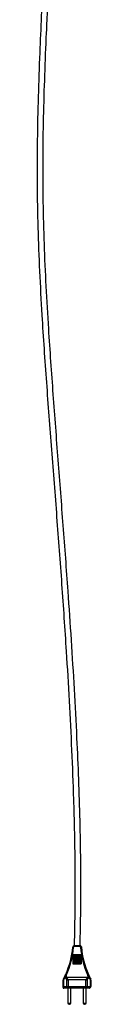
# Model space of a CAD drawing. Header units: millimetres. Extents: x -136 to 1461, y -3731 to -255.
# Tile 2 of 5: x 1397 to 1461, y -3731 to -2574. Entities that reach past the tile are written whole.
import ezdxf

# ---------------------------------------------------------------- set-up
doc = ezdxf.new("R2010")
doc.units = ezdxf.units.MM

msp = doc.modelspace()

# ---------------------------------------------------------------- linework, layer by layer
at = {"color": 7, "linetype": 'Continuous', "lineweight": 25}
for p, q in [((1441.2, -3662.3), (1447.4, -3662.3)), ((1441.2, -3662.3), (1441.2, -3663.3)), ((1447.4, -3663.3), (1441.2, -3663.3)), ((1447.4, -3662.3), (1447.4, -3663.3)), ((1449.4, -3664.2), (1449.4, -3664.2)), ((1449.4, -3664.2), (1449.4, -3664.2)), ((1439.2, -3672.9), (1449.2, -3672.9)), ((1439.2, -3672.9), (1439.2, -3673.5)), ((1439.2, -3673.5), (1449.2, -3673.5)), ((1439.2, -3673.5), (1439.2, -3674.4)), ((1439.2, -3674.4), (1449.2, -3674.4)), ((1439.2, -3674.4), (1439.2, -3674.8)), ((1439.2, -3674.8), (1449.2, -3674.8)), ((1439.2, -3674.8), (1439.2, -3675.6)), ((1439.2, -3675.6), (1449.2, -3675.6)), ((1439.2, -3675.6), (1439.2, -3675.8)), ((1439.2, -3675.8), (1449.2, -3675.8)), ((1439.2, -3675.8), (1439.2, -3676.8)), ((1439.2, -3676.8), (1449.2, -3676.8)), ((1439.2, -3676.8), (1439.2, -3677.1)), ((1439.2, -3677.1), (1449.2, -3677.1)), ((1439.2, -3677.1), (1439.2, -3678.1)), ((1439.2, -3678.1), (1449.2, -3678.1)), ((1439.2, -3678.1), (1439.2, -3678.4)), ((1439.2, -3678.4), (1449.2, -3678.4)), ((1439.2, -3678.4), (1439.2, -3679.5)), ((1439.2, -3679.5), (1449.2, -3679.5)), ((1439.2, -3679.5), (1439.2, -3679.8)), ((1449.2, -3672.9), (1449.2, -3673.5)), ((1449.2, -3683.8), (1449.2, -3672.9)), ((1449.2, -3673.5), (1449.2, -3674.4)), ((1449.2, -3674.4), (1449.2, -3674.8)), ((1449.2, -3674.8), (1449.2, -3675.6)), ((1449.2, -3675.6), (1449.2, -3675.8)), ((1449.2, -3675.8), (1449.2, -3676.8)), ((1449.2, -3676.8), (1449.2, -3677.1)), ((1449.2, -3677.1), (1449.2, -3678.1)), ((1449.2, -3678.1), (1449.2, -3678.4)), ((1449.2, -3678.4), (1449.2, -3679.5)), ((1449.2, -3679.5), (1449.2, -3679.8)), ((1439.2, -3679.8), (1449.2, -3679.8)), ((1439.2, -3679.8), (1439.2, -3681)), ((1439.2, -3681), (1449.2, -3681)), ((1439.2, -3681), (1439.2, -3681.3)), ((1439.2, -3681.3), (1449.2, -3681.3)), ((1439.2, -3681.3), (1439.2, -3682.6)), ((1439.2, -3682.6), (1449.2, -3682.6)), ((1439.2, -3682.6), (1439.2, -3683.8)), ((1439.2, -3683.8), (1449.2, -3683.8)), ((1449.2, -3679.8), (1449.2, -3681)), ((1449.2, -3681), (1449.2, -3681.3)), ((1449.2, -3681.3), (1449.2, -3682.6)), ((1449.2, -3682.6), (1449.2, -3683.8)), ((1430.6, -3699.4), (1430.6, -3698.6)), ((1431.4, -3698.6), (1430.6, -3698.6)), ((1430.6, -3699.4), (1458, -3699.4)), ((1430.9, -3696.2), (1431.9, -3696.6)), ((1432.4, -3702.3), (1431.1, -3700.6)), ((1431.4, -3698.6), (1431.4, -3699.4)), ((1431.8, -3700), (1433.1, -3701.7)), ((1456.9, -3700), (1431.8, -3700)), ((1432.4, -3710.3), (1432.4, -3702.3)), ((1433.8, -3702.1), (1454.8, -3702.1)), ((1433.8, -3702.1), (1433.8, -3702.7)), ((1454.8, -3702.1), (1454.8, -3702.7)), ((1455.6, -3701.7), (1456.9, -3700)), ((1457.6, -3700.6), (1456.3, -3702.3)), ((1456.3, -3702.3), (1456.3, -3710.3)), ((1457.7, -3696.2), (1456.8, -3696.6)), ((1458, -3698.6), (1457.3, -3698.6)), ((1457.3, -3699.4), (1457.3, -3698.6)), ((1458, -3698.6), (1458, -3699.4)), ((1460.4, -3701.9), (1460.4, -3701.9)), ((1427.9, -3702.8), (1428.5, -3702.8)), ((1427.9, -3711.7), (1427.9, -3702.8)), ((1427.9, -3711.7), (1427.9, -3712.2)), ((1428.5, -3702.8), (1428.5, -3710.3)), ((1428.5, -3710.3), (1460.7, -3710.3)), ((1458.7, -3712.3), (1428.8, -3712.3)), ((1433.6, -3712.3), (1433.6, -3729.8)), ((1433.8, -3702.7), (1433.8, -3710.3)), ((1454.8, -3702.7), (1433.8, -3702.7)), ((1433.8, -3710.3), (1433.8, -3712.3)), ((1437.1, -3729.8), (1437.1, -3712.3)), ((1451.6, -3712.3), (1451.6, -3729.8)), ((1454.8, -3710.3), (1454.8, -3702.7)), ((1454.8, -3710.3), (1454.8, -3712.3)), ((1455.1, -3729.8), (1455.1, -3712.3)), ((1460.1, -3710.3), (1460.1, -3702.8)), ((1460.1, -3702.8), (1460.7, -3702.8)), ((1460.7, -3702.8), (1460.7, -3710.3)), ((1460.7, -3710.3), (1460.7, -3702.8)), ((1435.6, -3731.3), (1435.1, -3731.3)), ((1453.6, -3731.3), (1453.1, -3731.3))]:
    msp.add_line(p, q, dxfattribs=at)
at = {"color": 8, "linetype": 'Continuous', "lineweight": 25}
for p, q in [((1447.4, -3662.3), (1447.8, -3662.3)), ((1433.6, -3729.8), (1437.1, -3729.8)), ((1451.6, -3729.8), (1455.1, -3729.8))]:
    msp.add_line(p, q, dxfattribs=at)
at = {"color": 7, "linetype": 'Continuous', "lineweight": 25, "flags": 128}
for points in [[(1439.2, -3664.2), (1439.2, -3664.2), (1439.3, -3664.2), (1439.3, -3664.2), (1439.5, -3664.2), (1439.6, -3664.2), (1439.8, -3664.2), (1440, -3664.2), (1440.2, -3664.2)], [(1449.4, -3664.2), (1449.4, -3664.2), (1449.4, -3664.2), (1449.3, -3664.2), (1449.1, -3664.2), (1449, -3664.2), (1448.8, -3664.2), (1448.6, -3664.2), (1448.4, -3664.2)], [(1430.6, -3698.6), (1429.6, -3700.7), (1428.5, -3702.8)], [(1460.1, -3702.8), (1459, -3700.7), (1458, -3698.6)]]:
    msp.add_lwpolyline(points, dxfattribs=at)
at = {"color": 8, "linetype": 'Continuous', "lineweight": 25, "flags": 128}
msp.add_lwpolyline([(1449.3, -3663.5), (1449.4, -3663.8), (1449.4, -3664.2)], dxfattribs=at)
at = {"color": 7, "linetype": 'Continuous', "lineweight": 25}
for centre, radius, start, end in [((1342.9, -3656.5), 96.6, 335.7334, 355.467), ((1342.9, -3656.5), 97.6, 335.7334, 355.467), ((1441.2, -3664.3), 2, 90, 175.467), ((1441.2, -3664.3), 1, 90, 175.467), ((1447.4, -3664.3), 2, 4.533, 90), ((1447.4, -3664.3), 2, 22.413, 90), ((1447.4, -3664.3), 1, 4.533, 90), ((1545.7, -3656.5), 97.6, 184.533, 204.2666), ((1545.7, -3656.5), 96.6, 184.533, 204.2666), ((1545.8, -3656.5), 96.6, 184.533, 204.2666), ((1429.9, -3702.8), 2, 152.0017, 180), ((1342.8, -3656.5), 96.7, 332.0231, 335.7527), ((1429.1, -3702.1), 0.912, 167.1248, 233.8141), ((1432.6, -3699.4), 2, 179.9975, 217.2465), ((1432.5, -3701.7), 1.81, 115.6682, 145.4979), ((1432.1, -3699.3), 0.768, 185.5981, 242.3796), ((1433.8, -3703.4), 1.81, 115.6682, 145.4979), ((1433.7, -3700.1), 2.61, 238.4604, 271.0838), ((1433.8, -3701.2), 0.9, 214.862, 268.0074), ((1454.8, -3701.2), 0.901, 272.0031, 325.0925), ((1454.9, -3700.1), 2.61, 268.9277, 301.5069), ((1454.8, -3703.4), 1.81, 34.5379, 64.3084), ((1456.5, -3699.3), 0.768, 297.5871, 354.3884), ((1456.1, -3701.7), 1.81, 34.5379, 64.3084), ((1456, -3699.4), 2, 322.6975, 359.9975), ((1545.7, -3656.5), 96.6, 204.286, 208.0196), ((1545.8, -3656.5), 96.7, 204.2473, 207.9769), ((1459.5, -3702.1), 0.915, 306.1551, 12.6397), ((1458.7, -3702.8), 2, 360, 27.9983), ((1458.7, -3702.8), 2, 360, 27.9983), ((1430.6, -3712), 2.72, 141.1942, 173.8919), ((1428.8, -3708.4), 3.92, 257.8606, 270.052), ((1434.1, -3710.6), 1.79, 171.9659, 258.6104), ((1454.5, -3710.6), 1.79, 281.4539, 8.0648), ((1458.3, -3710.6), 1.79, 281.4539, 8.0648), ((1458.7, -3710.3), 2, 270, 0), ((1458.7, -3710.3), 2, 270, 0), ((1435.1, -3729.8), 1.5, 180, 270), ((1435.6, -3729.8), 1.5, 270, 0), ((1453.1, -3729.8), 1.5, 180, 270), ((1453.6, -3729.8), 1.5, 270, 0)]:
    msp.add_arc(centre, radius, start, end, dxfattribs=at)
for points, knots in [([(1423.9, -2177.2), (1423.8, -2177.2), (1423.5, -2183.2), (1422.9, -2194.9), (1422.1, -2211.7), (1421.2, -2227.3), (1420.5, -2241.8), (1419.8, -2255.1), (1419.1, -2267.3), (1418.5, -2278.7), (1417.9, -2289.7), (1417.3, -2300.3), (1416.7, -2310.5), (1416.2, -2319.7), (1415.7, -2328.3), (1415.2, -2336.8), (1414.3, -2352.9), (1412.9, -2376.8), (1411.1, -2408.5), (1408.2, -2458.6), (1404.3, -2526.8), (1400.8, -2601.5), (1398.6, -2664.5), (1397.4, -2715.9), (1397.2, -2767.2), (1398.1, -2818.6), (1400.1, -2870), (1403.4, -2930.6), (1408.2, -3000.5), (1414.2, -3079.6), (1420.4, -3158.6), (1426.3, -3237.6), (1431.2, -3309.6), (1435.1, -3374.7), (1438, -3432.7), (1439.8, -3477.8), (1440.7, -3510), (1441.2, -3528.8), (1441.5, -3546.9), (1441.7, -3560.4), (1441.7, -3569.7), (1441.8, -3575.6), (1441.8, -3582.5), (1441.8, -3590.2), (1441.8, -3598.9), (1441.8, -3609.1), (1441.7, -3620.9), (1441.5, -3634.4), (1441.3, -3648.3), (1441, -3657.8), (1440.9, -3662.3)], [0, 0, 0, 0, 0.000067, 0.012206, 0.023509, 0.034022, 0.043785, 0.052681, 0.060923, 0.068542, 0.075565, 0.083184, 0.090032, 0.096143, 0.101782, 0.107472, 0.113226, 0.134234, 0.155768, 0.177418, 0.235446, 0.29359, 0.328163, 0.36271, 0.397225, 0.431738, 0.46625, 0.500978, 0.554271, 0.607567, 0.660861, 0.714151, 0.767438, 0.806517, 0.845594, 0.884669, 0.897567, 0.910438, 0.922707, 0.934124, 0.937515, 0.941507, 0.946114, 0.951331, 0.957149, 0.963561, 0.971866, 0.980964, 0.990833, 1, 1, 1, 1]), ([(1447.9, -3662.3), (1448, -3658.6), (1448.2, -3650.8), (1448.4, -3639.1), (1448.6, -3627.7), (1448.7, -3617.3), (1448.8, -3608), (1448.8, -3599.9), (1448.8, -3592.9), (1448.8, -3586.8), (1448.8, -3580.9), (1448.8, -3575.1), (1448.7, -3562.3), (1448.4, -3542.3), (1447.7, -3508.2), (1446.4, -3466.9), (1444.2, -3415.4), (1441.3, -3360.9), (1437.8, -3303.3), (1433.4, -3239.2), (1428.1, -3168.7), (1422.2, -3091.6), (1416.3, -3014.6), (1411.5, -2946.5), (1408, -2887.6), (1405.7, -2837.9), (1404.5, -2788.2), (1404.2, -2738.6), (1404.9, -2688.9), (1406.4, -2639.3), (1408.1, -2596.5), (1409.8, -2560.6), (1411.2, -2531.6), (1412.7, -2502.6), (1414.3, -2473.7), (1416, -2444.8), (1417.4, -2420.5), (1418.5, -2401), (1419.4, -2386.4), (1420, -2374.9), (1420.5, -2366.1), (1420.9, -2359.5), (1421.3, -2352.3), (1421.8, -2344.4), (1422.3, -2335.8), (1422.8, -2326.7), (1423.3, -2317.1), (1423.9, -2306.6), (1424.6, -2295.3), (1425.2, -2283.1), (1426, -2269.9), (1426.7, -2256.2), (1427.5, -2242), (1428.3, -2227.2), (1429.1, -2211.5), (1430, -2194.7), (1430.5, -2183.3), (1430.8, -2177.4)], [0, 0, 0, 0, 0.007457, 0.015832, 0.023521, 0.030508, 0.03678, 0.042324, 0.046876, 0.050837, 0.054723, 0.058641, 0.062592, 0.080611, 0.098863, 0.131452, 0.164041, 0.202836, 0.241634, 0.280433, 0.332395, 0.38436, 0.43633, 0.488303, 0.521976, 0.555388, 0.588758, 0.622126, 0.65552, 0.68894, 0.722386, 0.741916, 0.761432, 0.780958, 0.800438, 0.819914, 0.839224, 0.849551, 0.859393, 0.868702, 0.872892, 0.877168, 0.88198, 0.887358, 0.893325, 0.89928, 0.905762, 0.912794, 0.920401, 0.92861, 0.937452, 0.946958, 0.956287, 0.966234, 0.976831, 0.988113, 1, 1, 1, 1]), ([(1449.4, -3664.1), (1449.4, -3664.1), (1449.4, -3664.1), (1449.4, -3664.1), (1449.4, -3664.1), (1449.4, -3664), (1449.4, -3663.9), (1449.3, -3663.6), (1449.2, -3663.3), (1448.8, -3662.8), (1448.4, -3662.5), (1447.9, -3662.4), (1447.8, -3662.3)], [0, 0, 0, 0, 0.067962, 0.20063, 0.316059, 0.336489, 0.359182, 0.415473, 0.533321, 0.672122, 0.853341, 1, 1, 1, 1]), ([(1449.4, -3663.9), (1449.4, -3663.9), (1449.4, -3664), (1449.4, -3664), (1449.4, -3664.1), (1449.4, -3664.1), (1449.4, -3664.1), (1449.4, -3664.1), (1449.4, -3664.1)], [0, 0, 0, 0, 0.167345, 0.305103, 0.406063, 0.541404, 0.789486, 1, 1, 1, 1]), ([(1449.4, -3664.2), (1449.4, -3664.2), (1449.4, -3664.1), (1449.4, -3664.1), (1449.4, -3664.1), (1449.4, -3664.1), (1449.4, -3664.1), (1449.4, -3664.1), (1449.4, -3664.2), (1449.4, -3664.2)], [0, 0, 0, 0, 0.25, 0.25, 0.5, 0.5, 0.75, 0.75, 1, 1, 1, 1]), ([(1430.6, -3698.6), (1430.6, -3698.4), (1430.6, -3698.2), (1430.6, -3697.8), (1430.6, -3697.6), (1430.6, -3697.2), (1430.7, -3697), (1430.8, -3696.6), (1430.9, -3696.4), (1430.9, -3696.2)], [0, 0, 0, 0, 0.25, 0.25, 0.5, 0.5, 0.75, 0.75, 1, 1, 1, 1]), ([(1431.9, -3696.6), (1431.7, -3696.9), (1431.6, -3697.3), (1431.5, -3697.7), (1431.4, -3697.9), (1431.4, -3698.2), (1431.4, -3698.4), (1431.4, -3698.6)], [0, 0, 0, 0, 0.5, 0.5, 0.75, 0.75, 1, 1, 1, 1]), ([(1457.3, -3698.6), (1457.3, -3698.4), (1457.2, -3698.2), (1457.2, -3697.9), (1457.1, -3697.7), (1457, -3697.3), (1456.9, -3696.9), (1456.8, -3696.6)], [0, 0, 0, 0, 0.25, 0.25, 0.5, 0.5, 1, 1, 1, 1]), ([(1457.7, -3696.2), (1457.8, -3696.6), (1458, -3697), (1458.1, -3697.8), (1458.1, -3698.2), (1458, -3698.6)], [0, 0, 0, 0, 0.5, 0.5, 1, 1, 1, 1])]:
    msp.add_open_spline(points, degree=3, knots=knots, dxfattribs=at)

doc.saveas('drawing.dxf')
